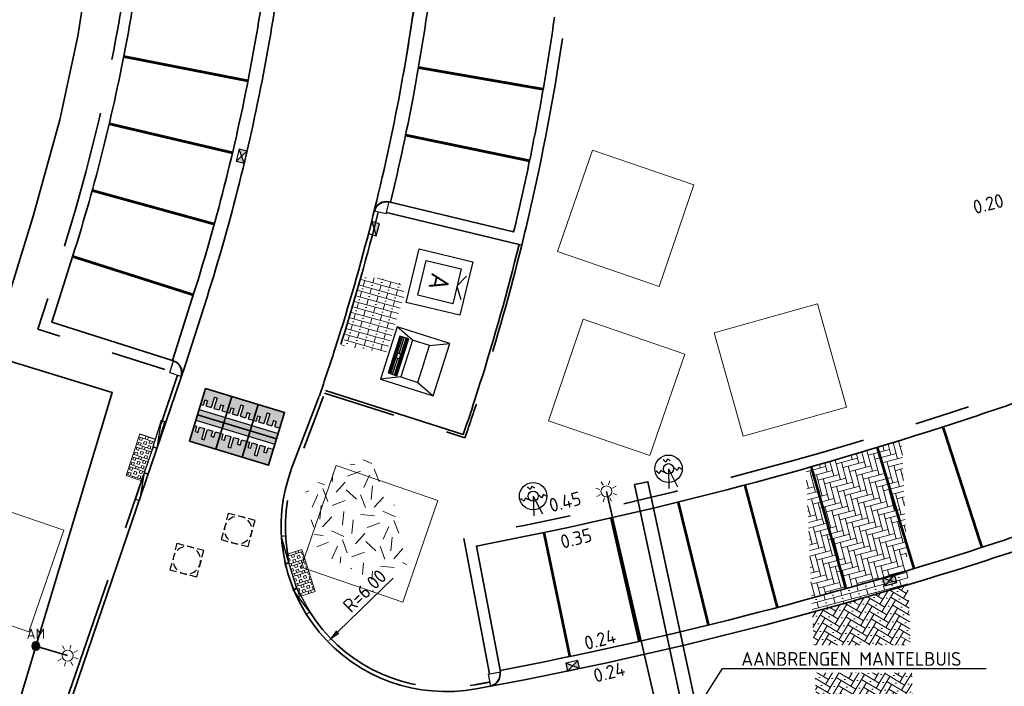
# Model space of a CAD drawing. Header units: metres. Extents: x 109063 to 109671, y 521086 to 521391.
# Tile 63 of 85: x 109321 to 109357, y 521275 to 521299. Entities that reach past the tile are written whole.
import ezdxf
from ezdxf import colors
from ezdxf.entities.mleader import LeaderData, LeaderLine
from ezdxf.enums import TextEntityAlignment as Align
from ezdxf.lldxf.tags import DXFTag
from ezdxf.math import Vec2, Vec3

# ---------------------------------------------------------------- set-up
doc = ezdxf.new("R2010")
doc.units = ezdxf.units.M
doc.header["$PDMODE"] = 2
for name, pattern in [('NLCS-HIDDEN', [4, 2, -2]), ('VH-OPSLUITBAND-SO', [10, 4, -2, 2, -2]), ('VH-OPSLUITBAND_150X250_A', [12, 8, -1, 2, -1]), ('VH-TROTTOIRBAND-SO', [15, 5, -2, 2, -2, 2, -2]), ('XX-HIDDEN', [4, 2, -2])]:
    doc.linetypes.add(name, pattern=pattern)
for name, color, linetype, lineweight, true_color in [('N-WE-GR-BOOMVAK-G', 7, 'Continuous', 18, 0xcc6600), ('N-WE-KL-ET_MANTELBUIS-G', 80, 'Continuous', 35, 0x3fff00), ('N-WE-OV-KABEL_AANSLUITKABEL-G', 3, 'OV-KABEL-SO', 35, 0x00ff00), ('N-WE-VH-KANTOPSLUITING_TROTTOIRBAND_400-G', 6, 'VH-TROTTOIRBAND-SO', 35, 0xff00ff), ('N-WE-VH-VERHARDING_STRAATBAKSTEEN-A', 7, 'Continuous', 18, 0xa50029), ('N-WE-VH-VERHARDING_STRAATBAKSTEEN_VOETPAD-A', 7, 'Continuous', 18, 0xe60000)]:
    doc.layers.add(name, color=color, linetype=linetype, lineweight=lineweight, true_color=true_color)
for name, color, linetype, lineweight in [('N-WE-GR-GRAS-A-200', 62, 'Continuous', 18), ('N-WE-IE-MEUBILAIR_WEGMEUBILAIR_AFVALBAK-S-500', 7, 'Continuous', 25), ('N-WE-IE-MEUBILAIR_WEGMEUBILAIR_CONTAINER-S', 7, 'Continuous', 25), ('N-WE-IE-MEUBILAIR_WEGMEUBILAIR_PAAL-S-500', 7, 'Continuous', 25), ('N-WE-KL-ET_LS_OV_LICHTMAST-S', 190, 'Continuous', 25), ('N-WE-OV-HULPSTUK_MOF-S-200', 190, 'Continuous', 25), ('N-WE-OV-KABEL_GROEP4-G', 210, 'OV-KABEL-SO', 35), ('N-WE-RI-HWA_GOOT-G', 150, 'Continuous', 35), ('N-WE-RI-HWA_KOLK-S-200', 150, 'Continuous', 25), ('N-WE-RI-HWA_KOLK_STRAATKOLK-S-200', 150, 'Continuous', 25), ('N-WE-RI-HWA_KOLK_TROTTOIRKOLK-S-200', 150, 'Continuous', 25), ('N-WE-RI-PUT-S-250', 7, 'Continuous', 25), ('N-WE-VH-DREMPEL_PREFAB_ELEMENT-S', 30, 'Continuous', 25), ('N-WE-VH-DREMPEL_PREFAB_ELEMENT_1000-S', 30, 'Continuous', 25), ('N-WE-VH-GRASBETONTEGELS-A-200', 253, 'Continuous', 18), ('N-WE-VH-KANTOPSLUITING_OPSLUITBAND_100X200-G', 150, 'VH-OPSLUITBAND-SO', 35), ('N-WE-VH-KANTOPSLUITING_OPSLUITBAND_150X250-G', 150, 'VH-OPSLUITBAND_150X250_A', 35), ('N-WE-VH-KANTOPSLUITING_TROTTOIRBAND_130 150_160_HOEKBLOK-S', 210, 'Continuous', 25), ('N-WE-VH-KANTOPSLUITING_TROTTOIRBAND_130X150-G', 210, 'VH-TROTTOIRBAND-SO', 35), ('N-WE-VH-KANTOPSLUITING_TROTTOIRBAND_VB_130 150X250_PARKEERBAND-S', 210, 'Continuous', 25), ('N-WE-VH-KANTVERHARDING_WEG-G', 4, 'Continuous', 35), ('N-WE-VH-MATERIAALGRENS-G', 7, 'XX-HIDDEN', 35), ('N-WE-VH-VERHARDING-G', 7, 'Continuous', 35), ('N-WE-VH-VERHARDING_STRAATBAKSTENEN_DIKFORMAAT_ZWART-A-200', 7, 'Continuous', 18), ('N-WE-VW-MARKERING_PARKEERVAK-G', 7, 'NLCS-HIDDEN', 35), ('X-XX-AL-HOOGTELABEL-T25', 7, 'Continuous', 25), ('X-XX-AL-M', 7, 'Continuous', 18), ('X-XX-AL-T25', 7, 'Continuous', 25)]:
    doc.layers.add(name, color=color, linetype=linetype, lineweight=lineweight)
doc.layers.get('0').freeze()
doc.styles.add('NLCS-ISO', font='NLCS-ISO.ttf')
doc.styles.add('NLCS-ISO-M200-T25', font='NLCS-ISO.ttf', dxfattribs={"height": 0.5})
doc.styles.get("Standard").update_dxf_attribs({"font": 'isocpeur.ttf'})
tags = doc.linetypes.add('OV-KABEL-SO', pattern='A,4,-1,[103,NLCS.SHX,S=0.75,R=0,X=0,Y=0],-1,4,-1.5,["0V",Standard,S=1,R=0,X=0,Y=-0.5],-3', length=14.5).pattern_tags.tags
tags[18] = DXFTag(74, 10)
doc.dimstyles.new('NLCS-M200-T25-PIJL_L2_H2', dxfattribs={"dimscale": 0.2, "dimtxt": 2.5, "dimasz": 2.5, "dimexe": 2, "dimexo": 2, "dimgap": 0.7, "dimtad": 1, "dimzin": 0, "dimdsep": 46, "dimtxsty": 'NLCS-ISO-M200-T25', "dimcen": 0, "dimdle": 2, "dimclrd": 256, "dimclre": 256, "dimclrt": 256, "dimazin": 0, "dimtfac": 1, "dimtdec": 3, "dimtofl": 0, "dimtmove": 0, "dimatfit": 3, "dimfxl": 2, "dimfxlon": 1, "dimtfillclr": 256, "dimtolj": 1, "dimtzin": 0, "dimlwd": -1, "dimlwe": -1, "dimarcsym": 0})
pattern_1 = [(90, (0, 0), (-0.3809999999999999, 2.332952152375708e-17), []), (90, (0.09524999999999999, 0), (-0.3809999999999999, 2.332952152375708e-17), []), (0, (0, 0), (0, 0.3809999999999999), [-0.09524999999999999, 0.09524999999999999]), (0, (0, 0.09524999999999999), (0, 0.3809999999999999), [-0.09524999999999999, 0.09524999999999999]), (0, (0, 0.1905), (0, 0.3809999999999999), [0.09524999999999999, -0.09524999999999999]), (0, (0, 0.28575), (0, 0.3809999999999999), [0.09524999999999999, -0.09524999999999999]), (90, (0.1905, 0), (-0.3809999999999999, 2.332952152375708e-17), [0.09524999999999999, -0.09524999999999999]), (90, (0.28575, 0), (-0.3809999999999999, 2.332952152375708e-17), [0.09524999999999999, -0.09524999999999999])]

# ---------------------------------------------------------------- blocks, each defined once
blk = doc.blocks.new('SIE-WEG_CONTAINER_AFVAL')
for p, q in [((-0.75, -0.75), (-0.75, 0.75)), ((-0.75, 0.75), (0.75, 0.75)), ((0, 0.4875), (-0.3247595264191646, 0.675)), ((0, 0.4875), (0.3247595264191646, 0.675)), ((0.75, 0.75), (0.75, -0.75)), ((-0.4875, -0.4875), (-0.4875, 0.4875)), ((-0.4875, 0.4875), (0.4875, 0.4875)), ((0.4875, 0.4875), (0.4875, -0.4875)), ((0.4875, -0.4875), (-0.4875, -0.4875)), ((0.75, -0.75), (-0.75, -0.75))]:
    blk.add_line(p, q)
at = {"style": 'NLCS-ISO'}
blk.add_text('A', height=0.5249999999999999, dxfattribs=at).set_placement((0, 0), align=Align.MIDDLE_CENTER)
blk = doc.blocks.new('SKL-ET_OV_LICHTMAST-SO')
at = {"color": 0, "linetype": 'ByBlock', "lineweight": 18}
for points in [[(0, 2), (0, 1.25)], [(-1.25, 0), (-2, 0)], [(-1.41421356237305, 1.414213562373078), (-0.8838834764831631, 0.8838834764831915)], [(0.88388347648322, 0.8838834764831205), (1.414213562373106, 1.414213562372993)], [(2, 0), (1.25, 0)], [(-1.414213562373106, -1.414213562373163), (-0.8838834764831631, -0.88388347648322)], [(0, -1.25), (0, -2)], [(0.8838834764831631, -0.8838834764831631), (1.414213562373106, -1.414213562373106)]]:
    blk.add_lwpolyline(points, dxfattribs=at)
blk.add_circle((0, 0), 1, dxfattribs=at)
blk = doc.blocks.new('*D114')
at = {"layer": 'Defpoints', "color": 0, "transparency": 16777216}
for p in [(109336.4900478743, 521280.7629885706), (109332.1888917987, 521276.5796816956)]:
    blk.add_point(p, dxfattribs=at)
at = {"layer": 'X-XX-AL-M', "transparency": 16777216}
blk.add_line((109334.5581119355, 521278.8839865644), (109332.5473214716, 521276.9282906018), dxfattribs=at)
blk.add_solid([(109332.4892199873, 521276.9880288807), (109332.605422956, 521276.868552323), (109332.1888917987, 521276.5796816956)], dxfattribs=at)
at = {"layer": 'X-XX-AL-M', "transparency": 16777216, "insert": (109333.5227417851, 521278.4210247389), "char_height": 0.5, "attachment_point": 5, "rotation": 44.20421272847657, "style": 'NLCS-ISO-M200-T25', "bg_fill": 3, "box_fill_scale": 1.1, "bg_fill_color": 256, "bg_fill_true_color": 13158600, "bg_fill_transparency": 0}
blk.add_mtext('\\A1;R=6.00', dxfattribs=at)
blk = doc.blocks.new('SIE-WEG_AFVALBAK_02-SO')
at = {"flags": 128}
for points in [[(2, 1.99999999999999), (-2, 1.99999999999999), (-2, -1.99999999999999), (2, -1.99999999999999)], [(1.401289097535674, 0.6456416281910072), (-1.401289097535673, 0.6456416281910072), (-1.401289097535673, -0.6456416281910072), (1.401289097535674, -0.6456416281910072)], [(1.401289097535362, -0.9403164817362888), (-1.401289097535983, -0.9403164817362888), (-1.401289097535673, -1.608452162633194), (1.401289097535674, -1.608452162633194)], [(0.1691528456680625, -1.140924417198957), (-0.1691528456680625, -1.140924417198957), (-0.1691528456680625, -1.407844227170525), (0.1691528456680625, -1.407844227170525)]]:
    blk.add_lwpolyline(points, close=True, dxfattribs=at)
for points in [[(-1.401289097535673, 0.6456416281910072), (-2, 1.99999999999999)], [(1.401289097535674, 0.6456416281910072), (2, 1.99999999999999)], [(-1.401289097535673, -0.6456416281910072), (-2, -1.99999999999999)], [(1.401289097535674, -0.6456416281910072), (2, -1.99999999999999)], [(1.401289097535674, -1.040620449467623), (-1.401289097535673, -1.040620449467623)], [(1.401289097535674, -1.140924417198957), (-1.401289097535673, -1.140924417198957)], [(-0.1691528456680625, -1.274384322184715), (-1.401289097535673, -1.274384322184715)], [(1.401289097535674, -1.407844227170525), (-1.401289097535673, -1.407844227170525)], [(1.401289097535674, -1.274384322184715), (0.1691528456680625, -1.274384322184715)], [(1.401289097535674, -1.50814819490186), (-1.401289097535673, -1.50814819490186)]]:
    blk.add_lwpolyline(points, dxfattribs=at)
blk = doc.blocks.new('SRI-KOLK_STRAAT-SO')
h = blk.add_hatch(color=256)
h.dxf.hatch_style = 1
h.paths.add_polyline_path([(-1.125, 1.5), (-1.125, -1.110223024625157e-16), (1.110223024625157e-16, 0.7499999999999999)])
h.paths.add_polyline_path([(1.125, 1.5), (1.110223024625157e-16, 0.7499999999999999), (1.125, -1.110223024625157e-16)])
for p, q in [((-1.125, 0), (1.125, 1.5)), ((1.125, 0), (-1.125, 1.5))]:
    blk.add_line(p, q)
blk.add_lwpolyline([(-1.125, 0), (1.125, 0), (1.125, 1.5), (-1.125, 1.5)], close=True)
blk = doc.blocks.new('SRI-KOLK_TROTTOIR-SO')
blk.add_hatch(color=256).paths.add_polyline_path([(1.125000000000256, 1.499999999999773), (-1.124999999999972, 1.499999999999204), (-1.124999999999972, 5.684341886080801e-13)])
blk.add_line((-1.124999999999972, 0), (1.124999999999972, 1.499999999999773))
at = {"flags": 128}
blk.add_lwpolyline([(-1.124999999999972, 0), (1.124999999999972, 0), (1.124999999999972, 1.499999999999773), (-1.124999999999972, 1.499999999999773)], close=True, dxfattribs=at)
blk = doc.blocks.new('N-SVH-VB_150X170')
at = {"layer": 'N-WE-VH-KANTOPSLUITING_TROTTOIRBAND_VB_130 150X250_PARKEERBAND-S'}
blk.add_lwpolyline([(0.5, 0.1500000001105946), (-0.5, 0.1499999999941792), (-0.4999999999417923, 2.91038304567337e-11), (0.4999999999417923, 1.164153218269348e-10)], close=True, dxfattribs=at)
blk = doc.blocks.new('*U362')
at = {"layer": 'N-WE-VH-GRASBETONTEGELS-A-200', "true_color": 0x66cc00}
h = blk.add_hatch(dxfattribs=at)
h.set_pattern_fill('BOX', color=72, scale=0.015)
h.set_pattern_definition(pattern_1)
h.paths.add_polyline_path([(-0.8999999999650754, -0.1499999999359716), (-1.300000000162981, -0.1499999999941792), (-1.299999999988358, -0.7499999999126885), (-0.8999999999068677, -0.7499999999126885)])
h = blk.add_hatch(dxfattribs=at)
h.set_pattern_fill('BOX', color=72, scale=0.015)
h.set_pattern_definition(pattern_1)
h.paths.add_polyline_path([(-0.4999999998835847, -0.1499999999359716), (-0.9000000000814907, -0.1499999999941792), (-0.8999999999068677, -0.7499999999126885), (-0.499999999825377, -0.7499999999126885)])
h = blk.add_hatch(dxfattribs=at)
h.set_pattern_fill('BOX', color=72, scale=0.015)
h.set_pattern_definition(pattern_1)
h.paths.add_polyline_path([(-0.09999999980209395, -0.1499999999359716), (-0.5, -0.1499999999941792), (-0.499999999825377, -0.7499999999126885), (-0.09999999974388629, -0.7499999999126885)])
h = blk.add_hatch(dxfattribs=at)
h.set_pattern_fill('BOX', color=72, scale=0.015)
h.set_pattern_definition(pattern_1)
h.paths.add_polyline_path([(0.3000000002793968, -0.1499999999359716), (-0.09999999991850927, -0.1499999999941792), (-0.09999999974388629, -0.7499999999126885), (0.3000000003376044, -0.7499999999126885)])
at = {"layer": 'N-WE-VH-VERHARDING-G', "lineweight": 18}
blk.add_lwpolyline([(-1.300000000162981, -0.7499999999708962), (0.3000000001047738, -0.7500000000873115), (0.3000000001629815, -0.1500000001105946), (-1.300000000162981, -0.1499999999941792)], close=True, dxfattribs=at)
at = {"layer": 'N-WE-VH-KANTOPSLUITING_TROTTOIRBAND_VB_130 150X250_PARKEERBAND-S'}
blk.add_blockref('N-SVH-VB_150X170', (-0.5, -0.1499999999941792), dxfattribs=at)
blk = doc.blocks.new('*U276')
blk.add_lwpolyline([(-1, -0.1500000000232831), (0, -0.1500000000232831), (0, 0), (-1, 0)], close=True)
blk.add_lwpolyline([(-1, -0.1500000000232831), (0, 0)])
blk = doc.blocks.new('SRI-PUT_OPHOOGTEBRENGEN-SO')
for p, q in [((-0.5, 2), (0.5, 2)), ((-2, -0.4999999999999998), (-2, 0.5)), ((2, -0.4999999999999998), (2, 0.5000000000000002)), ((-0.5, -2), (0.5, -2))]:
    blk.add_line(p, q)
for points in [[(-1, 2), (-2, 2), (-2, 0.9999999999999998)], [(1, 2), (2, 2), (2, 0.9999999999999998)], [(-1, -2), (-2, -2), (-2, -0.9999999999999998)], [(1, -2), (2, -2), (2, -0.9999999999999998)]]:
    blk.add_lwpolyline(points)
for start, end in [(120, 150), (75.52248781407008, 104.4775121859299), (30, 59.99999999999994), (165.5224878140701, 194.4775121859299), (345.5224878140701, 14.47751218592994), (209.9999999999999, 239.9999999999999), (300.0000000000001, 330.0000000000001), (255.52248781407, 284.4775121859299)]:
    blk.add_arc((0, 0), 2, start, end)
blk = doc.blocks.new('SVH-TROTTOIRBAND HOEKBLOK_130 150X160_R450_H90UITW_VB-MM')
at = {"linetype": 'Continuous'}
for q in [(450.0000000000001, 449.9999999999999), (0, 0)]:
    blk.add_line((8.266365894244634e-14, 450), q, dxfattribs=at)
for radius in [450, 430]:
    blk.add_arc((8.266365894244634e-14, 450), radius, 270, 0, dxfattribs=at)
blk = doc.blocks.new('N-SVH-DREMPEL_PREFAB_1000X1200')
h = blk.add_hatch(color=254)
h.dxf.hatch_style = 1
h.paths.add_polyline_path([(2.775557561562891e-17, 1.000002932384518), (-2.775557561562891e-17, 0.800002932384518), (1, 0.8000029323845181), (1, 1.000002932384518)])
h.paths.add_polyline_path([(0, 0.6000029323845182), (0, 4.887307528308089e-07), (1, 2.932384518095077e-06), (1, 0.6000029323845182), (0.9000000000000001, 0.6000029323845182), (0.9000000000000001, 0.4000029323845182), (0.8, 0.4000029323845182), (0.8, 0.6000029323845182), (0.6000000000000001, 0.6000029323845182), (0.6000000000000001, 0.2000029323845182), (0.4999999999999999, 0.2000029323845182), (0.4999999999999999, 0.6000029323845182), (0.2999999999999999, 0.6000029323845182), (0.2999999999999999, 0.4000029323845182), (0.2, 0.4000029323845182), (0.2, 0.6000029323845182)])
for p, q in [((1, 1.000002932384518), (0, 1.000002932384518)), ((0, 0), (0, 1.000002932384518)), ((1, 0.8000029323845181), (0, 0.800002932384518)), ((1, -7.347629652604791e-17), (1, 1.000002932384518)), ((0, 0.2000029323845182), (0, 0.6000029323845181)), ((0.2, 0.6000029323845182), (0, 0.6000029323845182)), ((0.2, 0.4000029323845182), (0.2, 0.6000029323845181)), ((0.2999999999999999, 0.4000029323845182), (0.2, 0.4000029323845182)), ((0.2999999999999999, 0.4000029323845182), (0.2999999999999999, 0.6000029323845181)), ((0.4999999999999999, 0.6000029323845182), (0.3, 0.6000029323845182)), ((0.4999999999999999, 0.2000029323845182), (0.4999999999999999, 0.6000029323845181)), ((0.6000000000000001, 0.2000029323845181), (0.6000000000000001, 0.6000029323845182)), ((0.8, 0.6000029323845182), (0.6000000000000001, 0.6000029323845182)), ((0.8, 0.4000029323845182), (0.8, 0.6000029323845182)), ((0.9000000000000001, 0.4000029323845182), (0.8, 0.4000029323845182)), ((1, 0.6000029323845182), (0.9000000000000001, 0.6000029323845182)), ((0.9000000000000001, 0.4000029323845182), (0.9000000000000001, 0.6000029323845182)), ((1, 2.932384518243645e-06), (0, 4.887307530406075e-07)), ((0.6000000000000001, 0.2000029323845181), (0.4999999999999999, 0.2000029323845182))]:
    blk.add_line(p, q)
blk = doc.blocks.new('*U472')
at = {"layer": 'N-WE-VH-MATERIAALGRENS-G'}
blk.add_lwpolyline([(0, -1.000002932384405), (1, -1.000002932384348), (1, 5.684341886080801e-14), (0, 0)], close=True, dxfattribs=at)
at = {"layer": 'N-WE-VH-DREMPEL_PREFAB_ELEMENT-S'}
blk.add_blockref('N-SVH-DREMPEL_PREFAB_1000X1200', (0, -1.000002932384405), dxfattribs=at)
blk = doc.blocks.new('*U473')
at = {"layer": 'N-WE-VH-MATERIAALGRENS-G'}
blk.add_lwpolyline([(1.358602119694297e-11, 1.000002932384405), (1.000000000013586, 1.000002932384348), (1.000000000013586, -5.684341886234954e-14), (1.358602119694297e-11, -1.541522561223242e-24)], close=True, dxfattribs=at)
at = {"layer": 'N-WE-VH-DREMPEL_PREFAB_ELEMENT-S', "xscale": -1, "rotation": 180}
blk.add_blockref('N-SVH-DREMPEL_PREFAB_1000X1200', (0, 1.000002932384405), dxfattribs=at)
blk = doc.blocks.new('SIE-WEG_PAAL_LAADPAAL-SO')
for p, q in [((-2.203876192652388e-12, -2.385946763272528e-09), (1.420845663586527, 0.296272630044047)), ((0.0366594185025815, 0.4225736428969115), (0.1058167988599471, 0.4303013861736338)), ((-0.75759439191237, -0.2168890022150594), (-0.6884370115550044, -0.209161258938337)), ((-2.203876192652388e-12, -2.385946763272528e-09), (1.393719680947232, -0.3472204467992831)), ((-0.07999841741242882, -0.9013618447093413), (-0.01084103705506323, -0.893634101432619))]:
    blk.add_line(p, q)
at = {"flags": 128}
for points in [[(0.2774836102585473, 0.9201837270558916), (0.09982641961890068, 0.7424658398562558), (0.2775443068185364, 0.5648086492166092), (0.0366594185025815, 0.4225736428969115), (0.08150763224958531, 0.4767256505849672)], [(-0.5167702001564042, 0.2807210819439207), (-0.6944273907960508, 0.103003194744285), (-0.5167095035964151, -0.07465399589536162), (-0.75759439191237, -0.2168890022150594), (-0.7127461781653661, -0.1627369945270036)], [(0.160825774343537, -0.4037517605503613), (-0.01683141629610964, -0.581469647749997), (0.1608864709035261, -0.7591268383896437), (-0.07999841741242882, -0.9013618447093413), (-0.03515020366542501, -0.8472098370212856)]]:
    blk.add_lwpolyline(points, dxfattribs=at)
for radius in [0.9999999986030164, 0.3727098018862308]:
    blk.add_circle((0, 0), radius)
blk = doc.blocks.new('SOV-HULP_MOF_AFTAKMOF-SO')
h = blk.add_hatch(color=256)
h.dxf.hatch_style = 1
edge = h.paths.add_edge_path()
edge.add_arc((0, 6.123233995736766e-17), 1, 180, 360)
edge.add_arc((0, 6.123233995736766e-17), 1, 0, 180)
at = {"flags": 128}
blk.add_lwpolyline([(-1, 1.224646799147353e-16, 1), (1, 0, 1)], format="xyb", close=True, dxfattribs=at)
at = {"style": 'NLCS-ISO'}
blk.add_attdef('AM', text='', height=2.5, dxfattribs=at).set_placement((1.416374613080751e-16, 3), align=Align.MIDDLE)
at = {"style": 'NLCS-ISO', "flags": 1}
for tag, p in [('OMSCHRIJVING_LEGENDA', (0, -8.430527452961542)), ('LOCATIE', (0, -12.21503754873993)), ('MASTNUMMER', (0, -15.99954764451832)), ('VAN', (0, -19.7840577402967)), ('NAAR', (0, -23.56856783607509)), ('AFTAKKING', (0, -27.35307793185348)), ('VOEDINGSPUNT', (0, -31.13758802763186)), ('GROEPSNUMMER', (0, -34.92209812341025)), ('POSITIE_X', (0, -38.70660821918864)), ('POSITIE_Y', (0, -42.49111831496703)), ('OVERIGE_OPMERKING(EN)_2', (0, -50.06013850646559))]:
    blk.add_attdef(tag, p, '', height=1.8, dxfattribs=at)
at = {"style": 'NLCS-ISO'}
blk.add_attdef('OVERIGE_OPMERKING(EN)_1', (0, -46.2756284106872), '', height=1.8, dxfattribs=at)

msp = doc.modelspace()

# ---------------------------------------------------------------- hatches: boundary and pattern name
at = {"layer": 'N-WE-VH-VERHARDING_STRAATBAKSTEEN-A'}
h = msp.add_hatch(dxfattribs=at)
h.set_pattern_fill('AVH-SBS_DIKFORMAAT_HALFST-SO', color=256, scale=3, angle=195, pattern_type=2)
h.set_pattern_definition([(195, (0, 0), (0.05357554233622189, -0.1999466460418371), []), (285.0000000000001, (-0.5998399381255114, -0.1607266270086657), (0.5998399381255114, 0.1607266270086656), [0.207, -0.207]), (285.0000000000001, (-0.2463444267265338, -0.2803099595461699), (0.5998399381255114, 0.1607266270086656), [0.207, -0.207]), (195, (-0.2731321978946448, -0.1803366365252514), (0.1071510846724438, -0.3998932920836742), [0, -0.621, 0, 0]), (195, (-0.5194766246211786, -0.4606465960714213), (0.1071510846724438, -0.3998932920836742), [0, -0.621, 0, 0])])
edge = h.paths.add_edge_path()
edge.add_line((109349.7612668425, 521278.1553180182), (109349.7835754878, 521277.6434214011))
edge.add_arc((109311.875116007, 521416.3048744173), 143.7499560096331, 285.2903804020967, 286.7331236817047)
edge.add_line((109353.2627703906, 521278.6418368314), (109353.2404503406, 521279.153995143))
edge.add_arc((109311.1986169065, 521419.0592885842), 146.0856149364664, 285.30593393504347, 286.7256330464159, ccw=False)
h = msp.add_hatch(dxfattribs=at)
h.set_pattern_fill('AVH-SBS_DIKFORMAAT_KEPER', color=256, scale=3, angle=59.15580697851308, pattern_type=2)
h.set_pattern_definition([(59.15580697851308, (0, 0), (-0.07159290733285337, 0.2838528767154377), [0.8280000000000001, -0.414]), (329.1558069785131, (-0.5331686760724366, 0.3183899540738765), (-0.07159290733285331, 0.2838528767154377), [0.8280000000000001, -0.414]), (59.15580697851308, (0.1764635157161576, 0.4973722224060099), (-0.07159290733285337, 0.2838528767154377), [0, -1.242]), (59.15580697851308, (-0.2135193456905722, 0.248056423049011), (-0.07159290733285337, 0.2838528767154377), [0, -1.242])])
h.paths.add_polyline_path([(109349.7835701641, 521277.6435435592), (109350.0066291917, 521272.5252066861), (109353.487100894, 521273.4943245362), (109353.2627490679, 521278.6423261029), (109351.3534720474, 521278.0826145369)])
at = {"layer": 'N-WE-VH-VERHARDING_STRAATBAKSTEEN_VOETPAD-A'}
h = msp.add_hatch(dxfattribs=at)
h.set_pattern_fill('AVH-SBS_DIKFORMAAT_HALFST-SO', color=256, scale=3, angle=344.3844221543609, pattern_type=2)
h.set_pattern_definition([(344.3844221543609, (413033.7724600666, 83844.0546302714), (0.0557206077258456, 0.1993595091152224), []), (74.38442215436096, (413034.370538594, 83843.88746844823), (-0.5980785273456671, 0.1671618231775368), [0.2069999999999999, -0.2069999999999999]), (74.38442215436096, (413034.1272199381, 83844.17040886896), (-0.5980785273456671, 0.1671618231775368), [0.2069999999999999, -0.2069999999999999]), (344.3844221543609, (413034.0993596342, 83844.07072911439), (0.1114412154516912, 0.3987190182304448), [0, -0.6209999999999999, 0, 0]), (344.3844221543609, (413034.4541195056, 83844.1865077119), (0.1114412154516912, 0.3987190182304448), [0, -0.6209999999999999, 0, 0])])
edge = h.paths.add_edge_path()
edge.add_line((109333.374881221, 521289.8342200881), (109333.1387151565, 521288.8933600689))
edge.add_line((109333.1387151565, 521288.8933600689), (109332.7191094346, 521287.3346942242))
edge.add_line((109332.7191094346, 521287.3346942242), (109333.719935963, 521287.1615650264))
edge.add_line((109333.719935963, 521287.1615650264), (109334.3028812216, 521287.0443803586))
edge.add_line((109334.3028812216, 521287.0443803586), (109334.8920085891, 521288.939127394))
edge.add_arc((109334.4146086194, 521289.1999082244), 0.5439828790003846, 331.3543250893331, 448.7754998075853)
edge.add_line((109334.4262334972, 521289.7437668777), (109333.374881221, 521289.8342200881))
at = {"layer": 'N-WE-VH-VERHARDING_STRAATBAKSTENEN_DIKFORMAAT_ZWART-A-200'}
h = msp.add_hatch(dxfattribs=at)
h.set_pattern_fill('AVH-SBS_LINGEFORMAAT_ELLEBOOG-SO', color=256, scale=2.5, angle=105, pattern_type=2)
h.set_pattern_definition([(105, (109286.1259114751, 521173.818035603), (-0.2449489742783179, 0.1414213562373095), [0.8, -0.4]), (14.99999999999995, (109285.5463559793, 521173.662744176), (-0.2449489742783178, 0.1414213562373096), [0.8, -0.4])])
edge = h.paths.add_edge_path()
edge.add_line((109349.555640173, 521282.8736500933), (109349.7612431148, 521278.1558624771))
edge.add_arc((109311.4184994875, 521417.8443026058), 144.8551907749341, 285.3489530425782, 286.7810081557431)
edge.add_line((109353.2402874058, 521279.1577338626), (109353.0333968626, 521283.9050669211))
edge.add_arc((109311.4184994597, 521417.8443027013), 140.2551908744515, 285.77810396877, 287.2600105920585, ccw=False)

# ---------------------------------------------------------------- linework, layer by layer
at = {"layer": 'N-WE-GR-BOOMVAK-G'}
for points in [[(109345.4855775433, 521293.1678475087), (109344.2179975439, 521289.4795903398), (109340.5297403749, 521290.7471703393), (109341.7973203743, 521294.4354275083)], [(109349.9769868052, 521288.8491819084), (109351.0264675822, 521285.0930415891), (109347.2703272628, 521284.0435608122), (109346.2208464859, 521287.7997011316)], [(109345.1543396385, 521287.0223247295), (109343.8867596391, 521283.3340675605), (109340.1985024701, 521284.60164756), (109341.4660824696, 521288.289904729)], [(109322.5960638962, 521280.6221628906), (109321.3284838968, 521276.9339057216), (109317.6402267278, 521278.2014857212), (109318.9078067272, 521281.8897428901)]]:
    msp.add_lwpolyline(points, close=True, dxfattribs=at)
at = {"layer": 'N-WE-KL-ET_MANTELBUIS-G'}
msp.add_lwpolyline([(109343.3257711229, 521282.2806487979), (109347.1941894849, 521264.2566300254), (109347.6827073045, 521264.363167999), (109343.8142889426, 521282.3871867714)], close=True, dxfattribs=at)
at = {"layer": 'N-WE-OV-KABEL_AANSLUITKABEL-G', "flags": 128}
for points in [[(109346.7598655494, 521262.8172887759), (109342.3074005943, 521282.0353907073)], [(109322.734396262, 521276.0694457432), (109321.582346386, 521276.4159008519)]]:
    msp.add_lwpolyline(points, dxfattribs=at)
at = {"layer": 'N-WE-OV-KABEL_GROEP4-G', "flags": 128}
msp.add_lwpolyline([(109330.6747940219, 521257.8339849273), (109330.3047891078, 521259.4815845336), (109327.1444690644, 521258.7709049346), (109316.6779143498, 521260.1308993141), (109324.3526310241, 521285.6277900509), (109319.9255276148, 521286.9890733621), (109321.477075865, 521292.0349477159), (109322.4555638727, 521295.5345695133), (109323.1075237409, 521298.571685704), (109323.781252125, 521302.9392275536), (109324.1855427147, 521308.0472232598), (109324.1694751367, 521313.4803453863), (109323.8788589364, 521317.3395284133), (109323.8482367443, 521323.9261346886), (109320.8279711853, 521334.0178000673), (109318.30853549, 521339.8696799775), (109307.6911159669, 521333.6745872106), (109296.811294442, 521325.4969773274), (109290.9041572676, 521319.8334526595), (109287.6081934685, 521316.0297664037)], dxfattribs=at)
at = {"layer": 'N-WE-RI-HWA_GOOT-G'}
msp.add_arc((109259.7470540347, 521310.5761002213), 76.36193574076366, 349.8763336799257, 3.201352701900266, dxfattribs=at)
at = {"layer": 'N-WE-VH-KANTOPSLUITING_OPSLUITBAND_100X200-G', "flags": 128}
msp.add_lwpolyline([(109339.2285902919, 521290.9786117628, -0.01604624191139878), (109337.8080403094, 521285.9213046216), (109337.6840748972, 521285.532248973, -0.007630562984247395), (109337.1656882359, 521283.9833641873), (109332.0656702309, 521285.608390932)], format="xyb", dxfattribs=at)
at = {"layer": 'N-WE-VH-KANTOPSLUITING_OPSLUITBAND_150X250-G'}
for points in [[(109326.8833798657, 521287.8678692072), (109326.8852855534, 521287.8672897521)], [(109356.1372877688, 521280.0645643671), (109356.1373116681, 521280.0644904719)]]:
    msp.add_lwpolyline(points, dxfattribs=at)
at = {"layer": 'N-WE-VH-KANTOPSLUITING_TROTTOIRBAND_130X150-G', "flags": 128}
for points in [[(109272.9239065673, 521306.585222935), (109272.2648200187, 521305.2210079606, 0.3370248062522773), (109275.8377969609, 521287.602340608), (109289.3253094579, 521275.7591156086, 0.00468248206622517), (109295.5501931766, 521270.3957372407, 0.05312290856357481), (109313.0637352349, 521258.5248011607), (109314.539061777, 521257.7387609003, 0.4916679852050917), (109318.6061983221, 521259.6966250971, -0.008575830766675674), (109319.1271636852, 521261.9688324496, -0.02992506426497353), (109322.7955936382, 521274.7300658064), (109326.7291630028, 521286.2611873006)], [(109334.0159661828, 521292.1857587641, -0.01577657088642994), (109332.7084550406, 521287.5389503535), (109332.5865848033, 521287.1564702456, -0.01139317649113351), (109331.8730859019, 521285.0764731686), (109331.0232294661, 521282.8453901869, 0.5844537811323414), (109337.5425279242, 521275.0084437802, 0.0009200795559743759), (109338.0680310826, 521275.10555561)], [(109330.6744661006, 521279.6615411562, 1.979489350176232e-06), (109330.6745220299, 521279.6613597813)], [(109330.6776676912, 521279.6625543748, 2.017055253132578e-06), (109330.6777230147, 521279.6623690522, 2.017055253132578e-06)], [(109330.9824667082, 521278.7139173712, 3.764839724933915e-05), (109330.9836424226, 521278.7105043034, 3.764839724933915e-05)], [(109330.9877752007, 521278.7157545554, 3.922234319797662e-05), (109330.989032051, 521278.7122099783, 3.922234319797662e-05)]]:
    msp.add_lwpolyline(points, format="xyb", dxfattribs=at)
at = {"layer": 'N-WE-VH-KANTOPSLUITING_TROTTOIRBAND_400-G'}
msp.add_lwpolyline([(109334.3192513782, 521292.1636740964), (109339.2285924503, 521290.9786112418, 0.008128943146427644), (109339.8236822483, 521293.5728612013, 0.02276722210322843), (109341.0457783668, 521300.975902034, 0.1679797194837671), (109329.608103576, 521353.2477717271), (109325.1932539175, 521350.5942582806)], format="xyb", dxfattribs=at)
at = {"layer": 'N-WE-VH-KANTOPSLUITING_TROTTOIRBAND_400-G', "flags": 128}
for points in [[(109329.8442777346, 521321.2928037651), (109324.8483085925, 521320.5575762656, -0.06746385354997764), (109325.157358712, 521302.8622457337, -0.008427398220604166), (109324.8280511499, 521300.4545755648, -0.006657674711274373), (109324.4905515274, 521298.4899878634, -0.0302795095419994), (109322.5567152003, 521290.7584050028), (109321.6555812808, 521287.930267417), (109326.4594980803, 521286.3995878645)], [(109338.0612078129, 521275.4094722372), (109337.1189964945, 521280.3708184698, 0.03200830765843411), (109354.4559473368, 521284.7757019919, 0.004468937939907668), (109356.8276301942, 521285.5662423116, 0.03627827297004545), (109375.4704326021, 521293.5188255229), (109377.7703635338, 521289.0230992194)]]:
    msp.add_lwpolyline(points, format="xyb", dxfattribs=at)
at = {"layer": 'N-WE-VH-KANTOPSLUITING_TROTTOIRBAND_400-G'}
msp.add_lwpolyline([(109333.8820841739, 521292.2692016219), (109333.8844912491, 521292.2686205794)], dxfattribs=at)
at = {"layer": 'N-WE-VH-KANTOPSLUITING_TROTTOIRBAND_400-G', "flags": 128}
msp.add_lwpolyline([(109338.1452695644, 521274.96683326), (109338.1446470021, 521274.9701114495)], dxfattribs=at)
at = {"layer": 'N-WE-VH-KANTVERHARDING_WEG-G'}
for p, q in [((109327.7994388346, 521289.0959047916), (109327.0174287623, 521286.6416279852)), ((109332.4437242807, 521287.2021967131), (109332.5654749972, 521287.5843017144))]:
    msp.add_line(p, q, dxfattribs=at)
at = {"layer": 'N-WE-VH-KANTVERHARDING_WEG-G', "flags": 128}
for points in [[(109329.9025161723, 521320.8970661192), (109325.3034860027, 521320.220253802, -0.0659405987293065), (109325.5545693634, 521302.8150882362, -0.008431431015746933), (109325.2232688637, 521300.3929021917, -0.006661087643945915), (109324.8837995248, 521298.4168027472, -0.03028248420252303), (109322.9380073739, 521290.637505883), (109322.15813914, 521288.1899510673), (109326.5809351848, 521286.7807086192)], [(109329.8544556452, 521320.8899933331, -0.06595501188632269), (109330.1224913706, 521302.272773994, -0.008474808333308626), (109329.7682711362, 521299.683653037, -0.006697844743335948), (109329.4061524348, 521297.5751792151, -0.03031471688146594), (109327.322831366, 521289.2470530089), (109326.5410278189, 521286.7934243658)], [(109272.7958048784, 521306.6648850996), (109272.1297566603, 521305.2862604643, 0.3370248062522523), (109275.7388242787, 521287.4896267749), (109289.2263367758, 521275.6464017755, 0.004682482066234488), (109295.453351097, 521270.2811876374, 0.05312290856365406), (109312.9932029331, 521258.3924184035), (109314.4701148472, 521257.6055334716, 0.4918587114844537), (109318.7529580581, 521259.6656157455, -0.008582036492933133), (109319.2731778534, 521261.9344420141, -0.02993072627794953), (109322.9372942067, 521274.6808557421), (109327.0174287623, 521286.6416279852)], [(109339.1313811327, 521291.0020770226, -0.0160443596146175), (109337.7127215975, 521285.9515429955), (109337.5887947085, 521285.5626082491, -0.007176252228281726), (109337.103477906, 521284.1081399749), (109332.0990810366, 521285.7026988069)]]:
    msp.add_lwpolyline(points, format="xyb", dxfattribs=at)
at = {"layer": 'N-WE-VH-KANTVERHARDING_WEG-G'}
for points in [[(109332.5654749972, 521287.5843017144, 0.03034906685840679), (109334.8133154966, 521296.5689013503, 0.006736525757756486), (109335.2025099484, 521298.8356264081, 0.008520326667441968), (109335.5841354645, 521301.6243420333)], [(109334.463002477, 521292.5404628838, 0.008131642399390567), (109335.0100048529, 521294.9797737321, 0.004964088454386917), (109335.3048317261, 521296.4771855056, 0.00673909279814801), (109335.6965315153, 521298.7585325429, 0.003487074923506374), (109335.865235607, 521299.9051942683)], [(109334.3970811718, 521292.5563755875), (109338.9345703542, 521291.4610738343, 0.008129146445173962), (109339.5141444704, 521294.0455751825, 0.004966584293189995), (109339.8267810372, 521295.6333997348, 0.006761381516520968), (109340.2415279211, 521298.0492586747, 0.003510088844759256), (109340.4208023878, 521299.2673766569)], [(109331.8722552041, 521285.495680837), (109330.8830546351, 521282.8987851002, 0.5844537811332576), (109337.5695145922, 521274.8608913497, 0.03298916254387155), (109356.1484548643, 521279.5425940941, 0.004468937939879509), (109358.613407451, 521280.3642235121, 0.04458421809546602), (109382.2379324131, 521290.9083368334), (109391.3483624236, 521296.7289697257)], [(109375.2967644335, 521292.9800330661, -0.03556232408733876), (109356.9575049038, 521285.1879136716, -0.004468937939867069), (109354.5790387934, 521284.3951123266, -0.03129256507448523), (109337.5867097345, 521280.0519105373), (109338.454184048, 521275.4841025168)], [(109338.44495795, 521275.5326838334, 0.03129256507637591), (109355.9945905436, 521280.0183311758, 0.0044689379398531), (109358.451064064, 521280.8371343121, 0.03556232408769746), (109377.3918028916, 521288.8848146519, 0.03556232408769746)]]:
    msp.add_lwpolyline(points, format="xyb", dxfattribs=at)
msp.add_lwpolyline([(109356.4225388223, 521280.1574741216), (109356.4227539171, 521280.1568090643)], dxfattribs=at)
for centre, radius, start, end in [((109250.8910298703, 521312.1450495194), 80.35552950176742, 349.4871508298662, 351.0230175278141), ((109259.7470540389, 521310.5761002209), 71.36193573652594, 342.4821118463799, 349.4283615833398), ((109259.747053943, 521310.5761002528), 76.36193583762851, 340.8378949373, 342.1760274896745)]:
    msp.add_arc(centre, radius, start, end, dxfattribs=at)
at = {"layer": 'N-WE-VW-MARKERING_PARKEERVAK-G', "ltscale": 0.5, "const_width": 0.1}
for points in [[(109324.7724424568, 521297.8347114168), (109329.2865995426, 521296.9501856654)], [(109335.4771089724, 521297.4356350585), (109340.0089549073, 521296.6467288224)], [(109324.2455602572, 521295.3910146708), (109328.723140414, 521294.3368439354)], [(109335.0100048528, 521294.9797737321), (109339.5141444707, 521294.0455751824)], [(109323.6268765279, 521292.9689310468), (109328.06150676, 521291.7466157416)], [(109322.9171210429, 521290.5719557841), (109327.3000097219, 521289.1754290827)], [(109354.5314130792, 521284.3797184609), (109355.9454028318, 521280.0024324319)], [(109352.1457305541, 521283.6324879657), (109353.4814762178, 521279.2306947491)], [(109349.7471085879, 521282.9278978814), (109351.0041857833, 521278.5029959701)], [(109347.3363092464, 521282.2661720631), (109348.5143185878, 521277.8195672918)], [(109344.9140984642, 521281.6475207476), (109346.0126656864, 521277.1806258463)], [(109342.4812458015, 521281.0721404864), (109343.5000218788, 521276.5863746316)], [(109340.0385241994, 521280.5402140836), (109340.9771854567, 521276.0370024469)]]:
    msp.add_lwpolyline(points, dxfattribs=at)

# ---------------------------------------------------------------- block references
at = {"layer": 'N-WE-IE-MEUBILAIR_WEGMEUBILAIR_AFVALBAK-S-500', "xscale": 0.4999999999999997, "yscale": 0.4999999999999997, "zscale": 0.4999999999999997, "rotation": 252.3264789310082}
msp.add_blockref('SIE-WEG_AFVALBAK_02-SO', (109335.3592581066, 521286.7629757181), dxfattribs=at)
at = {"layer": 'N-WE-IE-MEUBILAIR_WEGMEUBILAIR_CONTAINER-S', "xscale": 1.335, "yscale": 1.335, "zscale": 2, "rotation": 256.4371730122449}
msp.add_blockref('SIE-WEG_CONTAINER_AFVAL', (109336.2412755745, 521289.6406088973), dxfattribs=at)
at = {"layer": 'N-WE-IE-MEUBILAIR_WEGMEUBILAIR_PAAL-S-500', "xscale": 0.5, "yscale": 0.5, "zscale": 0.5}
for p, rotation in [((109344.5623641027, 521282.8575164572), 284.5981150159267), ((109339.64408482, 521281.8628627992), 286.0990561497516)]:
    msp.add_blockref('SIE-WEG_PAAL_LAADPAAL-SO', p, dxfattribs=dict(at, rotation=rotation))
at = {"layer": 'N-WE-KL-ET_LS_OV_LICHTMAST-S', "xscale": 0.2, "yscale": 0.2, "zscale": 0.2, "rotation": 27.7805159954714}
for p in [(109342.3074005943, 521282.0353907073), (109322.734396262, 521276.0694457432)]:
    msp.add_blockref('SKL-ET_OV_LICHTMAST-SO', p, dxfattribs=at)
at = {"layer": 'N-WE-OV-HULPSTUK_MOF-S-200', "xscale": 0.15, "yscale": 0.15, "zscale": 0.2}
msp.add_blockref('SOV-HULP_MOF_AFTAKMOF-SO', (109321.5800088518, 521276.4166038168), dxfattribs=at).add_auto_attribs({'AM': 'AM'})
at = {"layer": 'N-WE-RI-HWA_KOLK-S-200', "xscale": 0.2, "yscale": 0.2, "zscale": 0.2, "rotation": 11.86256982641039}
msp.add_blockref('SRI-KOLK_STRAAT-SO', (109341.1094704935, 521275.5538330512), dxfattribs=at)
at = {"layer": 'N-WE-RI-HWA_KOLK_STRAATKOLK-S-200', "xscale": 0.2, "yscale": 0.2, "zscale": 0.2}
for p, rotation in [((109329.1995128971, 521294.1784836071), 75.29434357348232), ((109352.5518961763, 521278.9520063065), 195.7815873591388)]:
    msp.add_blockref('SRI-KOLK_STRAAT-SO', p, dxfattribs=dict(at, rotation=rotation))
at = {"layer": 'N-WE-RI-HWA_KOLK_TROTTOIRKOLK-S-200', "xscale": 0.2, "yscale": 0.2, "zscale": 0.2, "rotation": 254.3344304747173}
msp.add_blockref('SRI-KOLK_TROTTOIR-SO', (109333.7189270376, 521291.6206990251), dxfattribs=at)
at = {"layer": 'N-WE-RI-PUT-S-250', "xscale": 0.25, "yscale": 0.25, "zscale": 0.25, "rotation": 254.6791990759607}
for p in [(109328.9275538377, 521280.6339109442), (109327.0656043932, 521279.5373200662)]:
    msp.add_blockref('SRI-PUT_OPHOOGTEBRENGEN-SO', p, dxfattribs=at)
at = {"layer": 'N-WE-VH-DREMPEL_PREFAB_ELEMENT_1000-S', "rotation": 163.2462412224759}
for name, p in [('*U472', (109328.4090177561, 521284.5253286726)), ('*U472', (109329.3665709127, 521284.2370719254)), ('*U472', (109330.3241232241, 521283.9488123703)), ('*U473', (109328.4090177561, 521284.5253286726)), ('*U473', (109329.3665709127, 521284.2370719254)), ('*U473', (109330.3241232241, 521283.9488123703))]:
    msp.add_blockref(name, p, dxfattribs=at)
at = {"layer": 'N-WE-VH-KANTOPSLUITING_TROTTOIRBAND_130 150_160_HOEKBLOK-S', "xscale": 0.001, "yscale": 0.001, "zscale": 0.001}
for p, rotation in [((109334.4131822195, 521292.5527999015), 166.4290198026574), ((109326.8730792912, 521286.2153310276), 72.32647893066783), ((109338.096044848, 521274.9580451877), 10.75301296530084)]:
    msp.add_blockref('SVH-TROTTOIRBAND HOEKBLOK_130 150X160_R450_H90UITW_VB-MM', p, dxfattribs=dict(at, rotation=rotation))
at = {"layer": 'N-WE-VH-KANTOPSLUITING_TROTTOIRBAND_VB_130 150X250_PARKEERBAND-S'}
for name, p, rotation in [('*U276', (109325.9784871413, 521283.6057481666), 253.055784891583), ('*U362', (109325.6616483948, 521282.6573953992), 251.5270686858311), ('*U276', (109325.3437985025, 521281.7093161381), 251.4659330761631), ('*U276', (109330.5025941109, 521280.4013423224), 96.78608520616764), ('*U362', (109330.6207602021, 521279.4083065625), 107.5612016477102), ('*U276', (109330.9221423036, 521278.4556724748), 118.1691197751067)]:
    msp.add_blockref(name, p, dxfattribs=dict(at, rotation=rotation))

# ---------------------------------------------------------------- texts
at = {"layer": 'X-XX-AL-T25', "char_height": 0.4999999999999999, "attachment_point": 1, "rotation": 14.387081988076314, "style": 'NLCS-ISO-M200-T25'}
for s, insert in [('0.20', (109355.57119009, 521292.587466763)), ('0.45', (109340.1748394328, 521281.7552859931)), ('0.35', (109340.5866724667, 521280.4294746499)), ('0.24', (109341.4526701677, 521276.7516527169)), ('0.24', (109341.7869719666, 521275.5657593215))]:
    msp.add_mtext_dynamic_manual_height_columns(s, width=1.419805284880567, gutter_width=2.5, heights=[0], dxfattribs=dict(at, insert=insert))

# ---------------------------------------------------------------- next in the draw order: dimensions: what is measured, and where the dimension line sits
at = {"layer": 'X-XX-AL-M'}
dim = msp.add_radius_dim(center=(109336.4900478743, 521280.7629885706), mpoint=(109332.1888917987, 521276.5796816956), dimstyle='NLCS-M200-T25-PIJL_L2_H2', override={"dimpost": 'R=<>', "dimtfill": 1}, dxfattribs=at)
dim.commit()
dim.dimension.update_dxf_attribs({"geometry": '*D114', "text_midpoint": (109333.794656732, 521278.1414495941), "dimtype": 164})

# ---------------------------------------------------------------- next in the draw order: leaders
at = {"layer": 'X-XX-AL-HOOGTELABEL-T25'}
ml = msp.add_multileader_mtext('Standard', dxfattribs=at)
ml.set_content('AANBRENGEN MANTELBUIS', color=256, style='NLCS-ISO-M200-T25')
ml.set_leader_properties(color=256, linetype='ByLayer', lineweight=-1)
ml.build(insert=Vec2(0, 0))
ml.multileader.update_dxf_attribs({"text_left_attachment_type": 5, "text_right_attachment_type": 5, "dogleg_length": 0.5, "arrow_head_size": 0.5})
ctx = ml.context
ctx.base_point, ctx.char_height, ctx.arrow_head_size, ctx.landing_gap_size, ctx.plane_origin = Vec3(109347.0259044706, 521275.599267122), 0.5, 0.5, 0.18, Vec3(109350.7636809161, 521276.7070455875)
ctx.left_attachment, ctx.right_attachment = 5, 5
notes = []
notes.append((ctx, [(1, (1, 1, 0), (109346.5259044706, 521275.599267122), (1, 0), 0.5, [(0, [(109345.5883804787, 521274.121209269)], 0, [])])]))
ctx.mtext.insert, ctx.mtext.flow_direction = Vec3(109347.2059044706, 521276.199267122), 5
ctx.mtext.has_bg_fill, ctx.mtext.bg_color, ctx.mtext.bg_scale_factor, ctx.mtext.bg_transparency, ctx.mtext.use_window_bg_color = 1, -1027028792, 1.5, 0, 1
for ctx, leaders in notes:
    for number, flags, end, landing, length, lines in leaders:
        leader = LeaderData()
        leader.index, (leader.has_last_leader_line, leader.has_dogleg_vector, leader.attachment_direction) = number, flags
        leader.last_leader_point, leader.dogleg_vector, leader.dogleg_length = Vec3(end), Vec3(landing), length
        for number, points, colour, breaks in lines:
            line = LeaderLine()
            line.index, line.vertices, line.color, line.breaks = number, Vec3.list(points), colors.encode_raw_color(colour), breaks
            leader.lines.append(line)
        ctx.leaders.append(leader)

# ---------------------------------------------------------------- next in the draw order: hatches: boundary and pattern name
at = {"layer": 'N-WE-GR-GRAS-A-200', "transparency": 33554687}
h = msp.add_hatch(dxfattribs=at)
h.set_pattern_fill('AGR-GRAS_02', color=256, scale=0.2, angle=20.83497583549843, pattern_type=2)
h.set_pattern_definition([(20.83497583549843, (0, 0), (1.157862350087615, 2.580572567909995), [0.4999999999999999, -1.5]), (20.83497583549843, (0.6012565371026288, 1.512775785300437), (1.157862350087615, 2.580572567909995), [0.4999999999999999, -1.5]), (110.8349758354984, (-0.06205254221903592, 0.7253616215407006), (-2.580572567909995, 1.157862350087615), [0.4999999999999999, -1.5]), (110.8349758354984, (0.4366601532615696, 1.664129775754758), (-2.580572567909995, 1.157862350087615), [0.4999999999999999, -1.5]), (65.83497583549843, (-0.1241050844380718, 1.450723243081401), (-0.7113551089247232, 1.869217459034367), [0.4999999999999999, -2.328427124]), (155.8349758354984, (1.028069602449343, 0.3912453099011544), (-1.869217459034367, -0.7113551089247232), [0.4999999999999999, -2.328427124]), (47.40002703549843, (0.2538978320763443, 0.7386040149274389), (1.869217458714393, 0.7113551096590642), [0.4999999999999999, -3.972135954]), (47.40002703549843, (0.7393681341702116, 1.993322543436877), (1.869217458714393, 0.7113551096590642), [0.4999999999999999, -3.972135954]), (84.26992465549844, (1.308452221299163, 0.4979485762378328), (-0.7113551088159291, 1.869217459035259), [0.4999999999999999, -3.972135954]), (84.26992465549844, (0.1471945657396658, 1.01898663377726), (-0.7113551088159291, 1.869217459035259), [0.4999999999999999, -3.972135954]), (84.26992465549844, (0.979259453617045, 0.8006565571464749), (-0.7113551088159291, 1.869217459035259), [0.4999999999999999, -3.972135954]), (137.4000270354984, (-0.3912453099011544, 1.028069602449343), (-0.7113551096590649, 1.869217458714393), [0.4999999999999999, -3.972135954]), (174.2699246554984, (0.2671402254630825, 0.4226536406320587), (-1.869217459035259, -0.7113551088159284), [0.4999999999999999, -3.972135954])])
edge = h.paths.add_edge_path()
edge.add_arc((109358.2150382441, 521295.3701283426), 27.36464368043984, 205.9432672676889, 210.6615789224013, ccw=False)
edge.add_arc((109317.0342349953, 521310.1843808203), 31.49867599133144, 297.028943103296, 301.7472547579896, ccw=False)
edge.add_line((109331.3485101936, 521282.1260823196), (109331.8180834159, 521279.8446616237))
edge.add_line((109331.8180834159, 521279.8446616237), (109333.8174029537, 521278.8190993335))
edge.add_line((109333.8174029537, 521278.8190993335), (109335.13089404, 521279.4247332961))
edge.add_line((109335.13089404, 521279.4247332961), (109334.6761240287, 521281.4150847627))

# ---------------------------------------------------------------- next in the draw order: linework, layer by layer
at = {"layer": 'N-WE-GR-BOOMVAK-G'}
msp.add_lwpolyline([(109336.1768889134, 521281.7038742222), (109334.909308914, 521278.0156170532), (109331.221051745, 521279.2831970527), (109332.4886317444, 521282.9714542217)], close=True, dxfattribs=at)

doc.saveas('drawing.dxf')
